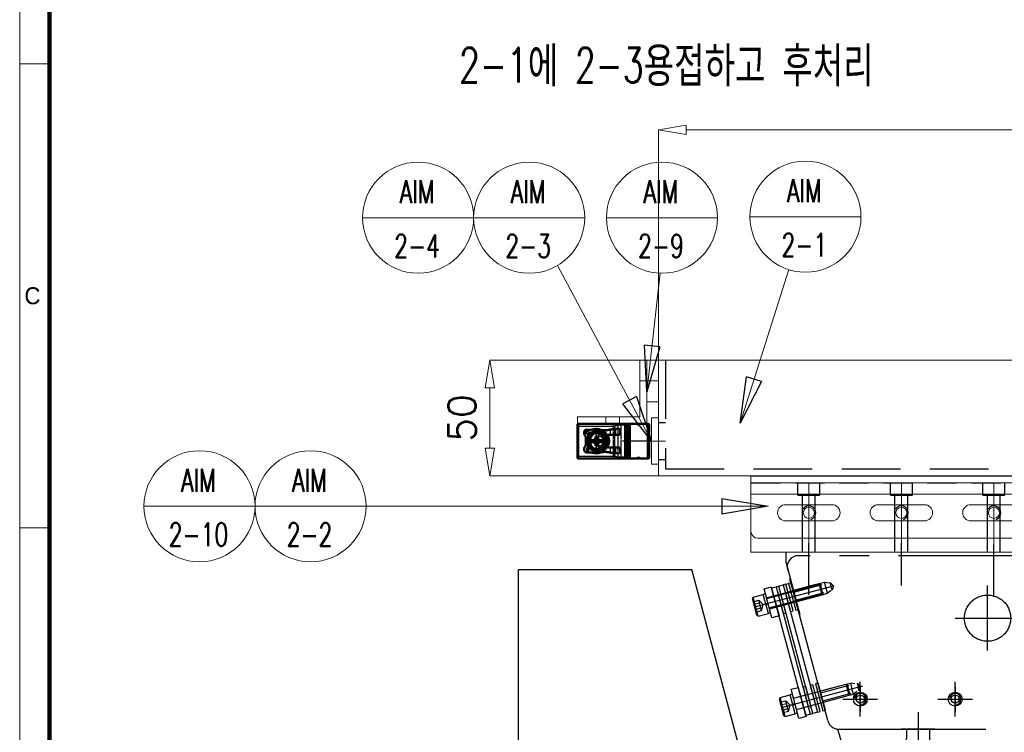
# Model space of a CAD drawing. Header units: millimetres. Extents: x -1665 to -228, y -18120 to -17108.
# Tile 2 of 5: x -1665 to -1239, y -17803 to -17495. Entities that reach past the tile are written whole.
import ezdxf
from ezdxf.enums import TextEntityAlignment as Align

# ---------------------------------------------------------------- set-up
doc = ezdxf.new("R2010")
doc.units = ezdxf.units.MM
doc.header["$LTSCALE"] = 4
for name, pattern in [('CENTER', [50.8, 31.75, -6.35, 6.35, -6.35]), ('CENTER2', [28.575, 19.05, -3.175, 3.175, -3.175]), ('DASHED', [0.2068, 0.1655, -0.0413]), ('HIDDEN', [9.525, 6.35, -3.175]), ('HIDDEN2', [4.7625, 3.175, -1.5875]), ('PHANTOM2', [31.75, 15.875, -3.175, 3.175, -3.175, 3.175, -3.175])]:
    doc.linetypes.add(name, pattern=pattern)
doc.layers.get('0').update_dxf_attribs({"lineweight": 15})
for name, color, linetype in [('0_숨은선', 2, 'HIDDEN'), ('210', 7, 'Continuous'), ('250', 7, 'Continuous'), ('3', 3, 'Continuous'), ('BOM', 6, 'Continuous'), ('CL', 1, 'CENTER'), ('CO SPRING', 7, 'Continuous'), ('COVER', 7, 'Continuous'), ('DRIVE BLOCK', 7, 'Continuous'), ('SEAM', 7, 'Continuous'), ('SPRING CLAMP', 7, 'Continuous'), ('TOP PLATE', 7, 'Continuous'), ('TOP SPRING', 7, 'Continuous')]:
    doc.layers.add(name, color=color, linetype=linetype)
for name, color, linetype, lineweight in [('1', 1, 'CENTER', 15), ('2d ConnectionPoints', 7, 'Continuous', 50), ('AM_0', 7, 'Continuous', 50), ('AM_4', 3, 'Continuous', 25), ('AM_7', 7, 'CENTER', 25), ('AM_9', 6, 'DASHED', 25)]:
    doc.layers.add(name, color=color, linetype=linetype, lineweight=lineweight)
doc.styles.add('AUTO', font='romans.shx', dxfattribs={"bigfont": 'whgtxt.shx'})
doc.styles.add('GHS', font='romans__.ttf', dxfattribs={"bigfont": 'ghs'})
doc.styles.add('ROMANS', font='Gulim.ttf', dxfattribs={"height": 2})
doc.dimstyles.new('사본(2) 사본X12 org', dxfattribs={"dimscale": 12, "dimtxt": 1, "dimasz": 1, "dimexe": 0, "dimexo": 0, "dimgap": 0.5, "dimtad": 1, "dimdec": 3, "dimzin": 9, "dimdsep": 46, "dimtxsty": 'AUTO', "dimblk": 'CLOSEDBLANK', "dimcen": 0, "dimclrd": 5, "dimclre": 5, "dimclrt": 7, "dimadec": 0, "dimazin": 2, "dimtfac": 1, "dimtdec": 3, "dimtmove": 0, "dimatfit": 3, "dimldrblk": 'CLOSEDBLANK', "dimfxl": 0, "dimtolj": 1, "dimtzin": 1, "dimlwd": 13, "dimlwe": 13, "dimarcsym": 0})
doc.dimstyles.new('사본X20 org', dxfattribs={"dimscale": 20, "dimtxt": 1, "dimasz": 1, "dimexe": 0, "dimexo": 0, "dimgap": 0.5, "dimtad": 1, "dimdec": 3, "dimzin": 9, "dimdsep": 46, "dimtxsty": 'AUTO', "dimblk": 'CLOSEDBLANK', "dimcen": 0, "dimclrd": 5, "dimclre": 5, "dimclrt": 7, "dimadec": 0, "dimazin": 2, "dimtfac": 1, "dimtdec": 3, "dimtmove": 0, "dimatfit": 3, "dimldrblk": 'CLOSEDBLANK', "dimfxl": 0, "dimtolj": 1, "dimtzin": 1, "dimlwd": 13, "dimlwe": 13, "dimarcsym": 0})

# ---------------------------------------------------------------- blocks, each defined once
blk = doc.blocks.new('_ClosedBlank')
at = {"color": 0, "linetype": 'ByBlock', "lineweight": -2}
for p, q in [((-1, 0.167), (0, 0)), ((-1, 0.167), (-1, -0.167)), ((0, 0), (-1, -0.167))]:
    blk.add_line(p, q, dxfattribs=at)
blk = doc.blocks.new('*D574')
at = {"color": 5, "lineweight": 13}
for p, q in [((-1388.68, -17641.76), (-1388.68, -17542.21)), ((-1376.68, -17542.21), (-1060.68, -17542.21)), ((-1048.68, -17680.91), (-1048.68, -17542.21))]:
    blk.add_line(p, q, dxfattribs=at)
at = {"layer": 'Defpoints', "color": 0}
for p in [(-1048.68, -17542.21), (-1388.68, -17641.76), (-1048.68, -17680.91)]:
    blk.add_point(p, dxfattribs=at)
at = {"color": 5, "linetype": 'ByBlock', "lineweight": 13, "xscale": 12, "yscale": 12, "zscale": 12, "rotation": 180}
blk.add_blockref('_ClosedBlank', (-1388.68, -17542.21), dxfattribs=at)
at = {"color": 5, "linetype": 'ByBlock', "lineweight": 13, "xscale": 12, "yscale": 12, "zscale": 12}
blk.add_blockref('_ClosedBlank', (-1048.68, -17542.21), dxfattribs=at)
at = {"color": 7, "insert": (-1218.68, -17530.21), "char_height": 12, "attachment_point": 5, "style": 'AUTO'}
blk.add_mtext('\\A1;340', dxfattribs=at)
blk = doc.blocks.new('*D579')
at = {"color": 5, "lineweight": 13}
for p, q in [((-1388.68, -17641.76), (-1461.58, -17641.76)), ((-1461.58, -17679.76), (-1461.58, -17653.76)), ((-1388.68, -17691.76), (-1461.58, -17691.76))]:
    blk.add_line(p, q, dxfattribs=at)
at = {"layer": 'Defpoints', "color": 0}
for p in [(-1461.58, -17641.76), (-1388.68, -17641.76), (-1388.68, -17691.76)]:
    blk.add_point(p, dxfattribs=at)
at = {"color": 5, "linetype": 'ByBlock', "lineweight": 13, "xscale": 12, "yscale": 12, "zscale": 12}
for p, rotation in [((-1461.58, -17641.76), 90), ((-1461.58, -17691.76), 270)]:
    blk.add_blockref('_ClosedBlank', p, dxfattribs=dict(at, rotation=rotation))
at = {"color": 7, "insert": (-1473.58, -17666.76), "char_height": 12, "attachment_point": 5, "rotation": 90, "style": 'AUTO'}
blk.add_mtext('\\A1;50', dxfattribs=at)
blk = doc.blocks.new('A$Cd099c7d8')
for p, q in [((255.5, 122.53), (115.5, 122.53)), ((116.68, 12), (116, 11.32)), ((124, 11.32), (116, 11.32)), ((123.32, 12), (116.68, 12)), ((124, 11.32), (123.32, 12)), ((216, 11.32), (216.68, 12)), ((216, 11.32), (224, 11.32)), ((216.68, 12), (223.32, 12)), ((223.32, 12), (224, 11.32))]:
    blk.add_line(p, q)
at = {"layer": '210', "color": 4, "linetype": 'Continuous'}
for p, q in [((246.95, 110.75), (247.92, 111)), ((249.15, 102.54), (246.95, 110.75)), ((252.26, 112.17), (247.92, 111)), ((250.12, 102.79), (247.92, 111)), ((254.46, 103.96), (252.26, 112.17)), ((254.82, 104.57), (252.88, 111.82)), ((107.23, 102.84), (130.03, 108.95)), ((131.32, 104.12), (130.03, 108.95)), ((130.03, 108.95), (130.52, 108.67)), ((131.61, 104.61), (130.52, 108.67)), ((247.4, 109.06), (224.61, 102.95)), ((248.11, 106.41), (248.96, 107.09)), ((248.22, 106.1), (249.07, 106.78)), ((103.06, 95.25), (101.12, 102.5)), ((101.47, 103.11), (105.82, 104.28)), ((103.67, 94.9), (101.47, 103.11)), ((106.78, 104.53), (105.82, 104.28)), ((108.02, 96.06), (105.82, 104.28)), ((108.98, 96.32), (106.78, 104.53)), ((108.53, 98.01), (131.32, 104.12)), ((131.32, 104.12), (131.61, 104.61)), ((224.61, 102.95), (224.32, 102.46)), ((225.41, 98.4), (224.32, 102.46)), ((225.9, 98.12), (224.61, 102.95)), ((248.7, 104.23), (225.9, 98.12)), ((249.15, 102.54), (250.12, 102.79)), ((254.46, 103.96), (250.12, 102.79)), ((107.95, 100.2), (106.87, 100.36)), ((108.01, 99.88), (106.93, 100.04)), ((225.9, 98.12), (225.41, 98.4)), ((103.67, 94.9), (108.02, 96.06)), ((108.98, 96.32), (108.02, 96.06)), ((263.91, 68.7), (259.56, 67.54)), ((263.91, 68.7), (259.56, 67.54)), ((263.91, 68.7), (259.56, 67.54)), ((266.11, 60.49), (263.91, 68.7)), ((266.46, 61.1), (264.52, 68.35)), ((118.88, 59.38), (141.68, 65.49)), ((142.97, 60.66), (141.68, 65.49)), ((141.68, 65.49), (142.17, 65.2)), ((143.25, 61.15), (142.17, 65.2)), ((259.05, 65.59), (236.25, 59.48)), ((258.6, 67.28), (259.56, 67.54)), ((258.6, 67.28), (259.56, 67.54)), ((258.6, 67.28), (259.56, 67.54)), ((260.8, 59.07), (258.6, 67.28)), ((260.8, 59.07), (258.6, 67.28)), ((260.8, 59.07), (258.6, 67.28)), ((261.76, 59.33), (259.56, 67.54)), ((261.76, 59.33), (259.56, 67.54)), ((261.76, 59.33), (259.56, 67.54)), ((113.12, 59.64), (117.46, 60.81)), ((115.32, 51.43), (113.12, 59.64)), ((118.43, 61.07), (117.46, 60.81)), ((119.66, 52.6), (117.46, 60.81)), ((120.63, 52.86), (118.43, 61.07)), ((120.18, 54.55), (142.97, 60.66)), ((142.97, 60.66), (143.25, 61.15)), ((260.34, 60.76), (237.55, 54.65)), ((259.76, 62.94), (260.61, 63.62)), ((259.76, 62.94), (260.61, 63.62)), ((259.76, 62.94), (260.61, 63.62)), ((259.86, 62.63), (260.72, 63.31)), ((259.86, 62.63), (260.72, 63.31)), ((259.86, 62.63), (260.72, 63.31)), ((266.11, 60.49), (261.76, 59.33)), ((114.7, 51.79), (112.76, 59.03)), ((119.59, 56.73), (118.51, 56.9)), ((119.66, 56.41), (118.58, 56.57)), ((236.25, 59.48), (235.97, 58.99)), ((237.06, 54.93), (235.97, 58.99)), ((237.55, 54.65), (236.25, 59.48)), ((260.8, 59.07), (261.76, 59.33)), ((260.8, 59.07), (261.76, 59.33)), ((260.8, 59.07), (261.76, 59.33)), ((115.32, 51.43), (119.66, 52.6)), ((120.63, 52.86), (119.66, 52.6)), ((237.55, 54.65), (237.06, 54.93))]:
    blk.add_line(p, q, dxfattribs=at)
at = {"layer": '210', "color": 4}
for p, q in [((252.26, 112.17), (252.88, 111.82)), ((101.47, 103.11), (101.12, 102.5)), ((254.46, 103.96), (254.82, 104.57)), ((103.67, 94.9), (103.06, 95.25)), ((263.91, 68.7), (264.52, 68.35)), ((113.12, 59.64), (112.76, 59.03)), ((266.11, 60.49), (266.46, 61.1)), ((115.32, 51.43), (114.7, 51.79))]:
    blk.add_line(p, q, dxfattribs=at)
at = {"layer": '210', "color": 1, "linetype": 'CENTER2'}
for p, q in [((102.09, 98.88), (136.14, 108)), ((253.85, 108.19), (229.7, 101.72))]:
    blk.add_line(p, q, dxfattribs=at)
at = {"layer": '210', "color": 2, "linetype": 'Continuous'}
for p, q in [((107.34, 102.46), (130.52, 108.67)), ((247.51, 108.67), (224.32, 102.46)), ((108.43, 98.4), (131.61, 104.61)), ((248.59, 104.61), (225.41, 98.4)), ((259.15, 65.2), (235.97, 58.99)), ((260.24, 61.15), (237.06, 54.93))]:
    blk.add_line(p, q, dxfattribs=at)
at = {"layer": '210', "color": 4, "linetype": 'HIDDEN'}
for p, q in [((250.83, 109.78), (250.14, 107.2)), ((252.03, 105.32), (250.14, 107.2)), ((253.25, 110.42), (250.83, 109.78)), ((252.03, 105.32), (250.83, 109.78)), ((253.55, 109.31), (251.13, 108.66)), ((254.14, 107.08), (251.73, 106.43)), ((251.56, 105.79), (251.56, 105.79)), ((254.44, 105.96), (252.03, 105.32)), ((101.49, 101.11), (103.9, 101.75)), ((101.79, 99.99), (104.2, 100.64)), ((102.39, 97.76), (104.8, 98.41)), ((105.1, 97.29), (103.9, 101.75)), ((103.9, 101.75), (105.79, 99.87)), ((105.1, 97.29), (105.79, 99.87)), ((105.27, 97.94), (105.27, 97.94)), ((102.68, 96.65), (105.1, 97.29)), ((262.48, 66.31), (261.79, 63.73)), ((264.9, 66.96), (262.48, 66.31)), ((263.68, 61.85), (262.48, 66.31)), ((265.19, 65.84), (262.78, 65.2)), ((263.68, 61.85), (261.79, 63.73)), ((263.2, 62.32), (263.2, 62.32)), ((265.79, 63.61), (263.38, 62.96)), ((266.09, 62.5), (263.68, 61.85)), ((113.14, 57.64), (115.55, 58.29)), ((113.43, 56.52), (115.85, 57.17)), ((116.75, 53.83), (115.55, 58.29)), ((115.55, 58.29), (117.44, 56.4)), ((116.75, 53.83), (117.44, 56.4)), ((114.03, 54.29), (116.45, 54.94)), ((114.33, 53.18), (116.75, 53.83)), ((116.92, 54.47), (116.92, 54.47))]:
    blk.add_line(p, q, dxfattribs=at)
at = {"layer": '250'}
for p, q in [((0, 40), (0, 115)), ((0, 115), (75, 115)), ((95, 40), (75, 115)), ((0, 40), (245, 40)), ((0, 40), (178, 40)), ((140, 40), (0, 40)), ((0, 40), (153, 40)), ((40, 28), (40, 40)), ((115, 40), (90.5, 40)), ((229, 40), (245, 40)), ((245, 40), (229, 40)), ((229, 40), (250, 40)), ((250, 40), (250, 28)), ((250, 28), (40, 28)), ((103, 28), (93, 28)), ((93, 28), (93, 12)), ((103, 12), (103, 28)), ((113, 28), (103, 28)), ((113, 12), (113, 28)), ((247, 28), (227, 28)), ((227, 28), (227, 12)), ((250, 28), (237, 28)), ((237, 28), (237, 12)), ((247, 12), (247, 28)), ((90, 12), (90, 0)), ((90, 12), (103, 12)), ((90, 12), (90, 0)), ((90, 12), (103, 12)), ((93, 12), (113, 12)), ((93, 12), (113, 12)), ((93, 12), (250, 12)), ((237, 12), (247, 12)), ((237, 12), (247, 12)), ((250, 0), (250, 12)), ((250, 0), (250, 12))]:
    blk.add_line(p, q, dxfattribs=at)
at = {"layer": '250', "color": 5}
for p, q in [((93, 12), (93, 28)), ((93, 28), (113, 28)), ((113, 28), (113, 12)), ((170, 28), (160, 28)), ((160, 28), (160, 12)), ((170, 12), (170, 28)), ((180, 28), (170, 28)), ((180, 12), (180, 28)), ((247, 28), (227, 28)), ((227, 28), (227, 12)), ((247, 12), (247, 28)), ((113, 12), (93, 12)), ((93, 12), (113, 12)), ((113, 12), (93, 12)), ((93, 12), (113, 12)), ((160, 12), (180, 12)), ((160, 12), (180, 12)), ((160, 12), (180, 12)), ((160, 12), (180, 12)), ((227, 12), (247, 12)), ((227, 12), (247, 12)), ((227, 12), (247, 12)), ((227, 12), (247, 12))]:
    blk.add_line(p, q, dxfattribs=at)
at = {"layer": '250', "color": 1}
for p, q in [((103, 12), (103, 28)), ((170, 12), (170, 28)), ((237, 12), (237, 28)), ((120, 0), (120, 12)), ((120, 0), (120, 12)), ((220, 0), (220, 12)), ((220, 0), (220, 12))]:
    blk.add_line(p, q, dxfattribs=at)
at = {"layer": '250', "color": 0}
for p, q in [((124, 12), (116, 12)), ((116, 12), (116, 0)), ((124, 12), (116, 12)), ((116, 12), (116, 0)), ((120, 0), (120, 12)), ((120, 0), (120, 12)), ((124, 0), (124, 12)), ((124, 0), (124, 12)), ((216, 0), (216, 12)), ((216, 0), (216, 12)), ((220, 0), (220, 12)), ((220, 12), (224, 12)), ((220, 0), (220, 12)), ((220, 12), (224, 12)), ((224, 12), (224, 0)), ((224, 12), (224, 0)), ((250, 0), (90, 0))]:
    blk.add_line(p, q, dxfattribs=at)
at = {"layer": 'CL'}
for p, q in [((120, 5.64), (120, 0.04)), ((220, 5.64), (220, 0.04))]:
    blk.add_line(p, q, dxfattribs=at)
at = {"layer": 'CO SPRING', "color": 6}
for p, q in [((115.6, 108.71), (116.76, 109.02)), ((237.22, 109.95), (236.07, 109.64)), ((248.87, 66.48), (247.71, 66.17))]:
    blk.add_line(p, q, dxfattribs=at)
at = {"layer": 'COVER', "color": 4, "linetype": 'PHANTOM2'}
for p, q in [((227.72, 121), (121.09, 121)), ((245.42, 69.27), (232.55, 117.29)), ((133.67, 49.71), (116.26, 114.71)), ((245.76, 51), (245.76, 66.68)), ((138.5, 46), (240.76, 46))]:
    blk.add_line(p, q, dxfattribs=at)
at = {"layer": 'COVER', "color": 1, "linetype": 'CENTER'}
for p, q in [((202.76, 80), (202.76, 108.18)), ((188.76, 94), (216.76, 94)), ((147.76, 51.5), (147.76, 66.5)), ((188.76, 51.5), (188.76, 66.5)), ((229.76, 51.5), (229.76, 66.5)), ((140.26, 59), (155.26, 59)), ((181.26, 59), (196.26, 59)), ((222.26, 59), (237.26, 59))]:
    blk.add_line(p, q, dxfattribs=at)
at = {"layer": 'COVER', "color": 4, "linetype": 'PHANTOM2'}
blk.add_circle((202.76, 94), 10, dxfattribs=at)
at = {"layer": 'COVER', "color": 4}
for centre in [(147.76, 59), (188.76, 59), (229.76, 59)]:
    blk.add_circle(centre, 3, dxfattribs=at)
for centre, radius, start, end in [((121.09, 116), 5, 90, 195), ((235.76, 66.68), 10, 0, 15), ((240.76, 51), 5, 270, 0)]:
    blk.add_arc(centre, radius, start, end, dxfattribs=at)
at = {"layer": 'COVER', "color": 4, "linetype": 'PHANTOM2'}
for centre, start, end in [((227.72, 116), 15, 90), ((138.5, 51), 195, 270)]:
    blk.add_arc(centre, 5, start, end, dxfattribs=at)
at = {"layer": 'DRIVE BLOCK', "color": 7}
for p, q in [((245.71, 69), (250, 53)), ((247.71, 53), (250, 53)), ((244.83, 47.12), (238.59, 40.88)), ((245.71, 50.33), (245.71, 49.24)), ((137.97, 46.03), (138.99, 42.22)), ((167.71, 46), (167.71, 42)), ((177.71, 46), (177.71, 42)), ((141.89, 40), (165.71, 40)), ((179.71, 40), (236.47, 40))]:
    blk.add_line(p, q, dxfattribs=at)
at = {"layer": 'DRIVE BLOCK', "color": 1, "linetype": 'CENTER2'}
for p, q in [((113.75, 55.34), (148.86, 64.75)), ((147.76, 64.35), (147.76, 53.65)), ((188.76, 64.35), (188.76, 53.65)), ((229.76, 64.35), (229.76, 53.65)), ((265.49, 64.73), (229.99, 55.22)), ((142.41, 59), (153.12, 59)), ((183.41, 59), (194.11, 59)), ((224.4, 59), (235.11, 59)), ((172.71, 53.3), (172.71, 38.7)), ((180.02, 46), (165.41, 46))]:
    blk.add_line(p, q, dxfattribs=at)
at = {"layer": 'DRIVE BLOCK', "color": 2, "linetype": 'HIDDEN2'}
for p, q in [((139.41, 64.81), (130.48, 62.41)), ((130.67, 61.69), (146.37, 65.9)), ((141.68, 65.49), (143.52, 65.91)), ((142.26, 64.8), (142.72, 63.11)), ((145.4, 65.64), (143.52, 65.91)), ((143.52, 65.91), (144.16, 63.49)), ((146.37, 65.9), (147.55, 64.4)), ((146.37, 65.9), (146.82, 64.21)), ((147.27, 62.52), (146.82, 64.21)), ((147.27, 62.52), (147.55, 64.4)), ((131.58, 58.31), (147.27, 62.52)), ((140.71, 59.98), (131.77, 57.59)), ((143.17, 61.42), (142.72, 63.11)), ((142.97, 60.66), (144.81, 61.08)), ((144.81, 61.08), (144.16, 63.49)), ((146.31, 62.26), (144.81, 61.08)), ((247.65, 61.76), (232.92, 57.81)), ((237.56, 59.83), (247.46, 62.48)), ((232.92, 57.81), (232.65, 55.93)), ((233.83, 54.43), (232.65, 55.93)), ((232.92, 57.81), (233.38, 56.12)), ((233.83, 54.43), (233.38, 56.12)), ((248.56, 58.38), (233.83, 54.43)), ((233.89, 58.07), (235.38, 59.25)), ((235.38, 59.25), (236.25, 59.48)), ((235.38, 59.25), (236.03, 56.83)), ((236.68, 54.42), (236.03, 56.83)), ((238.85, 55), (248.75, 57.65)), ((234.79, 54.69), (236.68, 54.42)), ((236.68, 54.42), (237.55, 54.65))]:
    blk.add_line(p, q, dxfattribs=at)
at = {"layer": 'DRIVE BLOCK', "color": 7}
for centre in [(147.76, 59), (188.76, 59), (229.76, 59)]:
    blk.add_circle(centre, 1.75, dxfattribs=at)
at = {"layer": 'DRIVE BLOCK', "color": 2}
for centre, start, end in [((147.76, 59), 268.2899, 174.5171), ((188.76, 59), 272.8351, 174.5107), ((229.76, 59), 268.122, 167.9804)]:
    blk.add_arc(centre, 2.5, start, end, dxfattribs=at)
at = {"layer": 'DRIVE BLOCK', "color": 7}
for centre, radius, start, end in [((247.71, 51), 2, 90, 180), ((242.71, 49.24), 3, 315, 0), ((141.89, 43), 3, 195, 270), ((165.71, 42), 2, 270, 0), ((179.71, 42), 2, 180, 270), ((236.47, 43), 3, 270, 315)]:
    blk.add_arc(centre, radius, start, end, dxfattribs=at)
at = {"layer": 'SEAM', "color": 4}
for p, q in [((240.32, 110.78), (241.47, 111.09)), ((112.51, 107.88), (111.35, 107.57)), ((115.6, 108.71), (114.44, 108.4)), ((117.92, 109.33), (116.76, 109.02)), ((234.91, 109.33), (236.07, 109.64)), ((237.22, 109.95), (238.38, 110.26)), ((239.17, 98.05), (238.01, 97.74)), ((241.49, 98.67), (240.33, 98.36)), ((244.58, 99.5), (243.42, 99.19)), ((114.46, 95.98), (115.62, 96.29)), ((117.55, 96.81), (118.71, 97.12)), ((119.87, 97.43), (121.03, 97.74)), ((124.16, 64.41), (123, 64.1)), ((127.25, 65.24), (126.09, 64.93)), ((129.57, 65.86), (128.41, 65.55)), ((246.55, 65.86), (247.71, 66.17)), ((246.55, 65.86), (247.71, 66.17)), ((248.87, 66.48), (250.03, 66.8)), ((248.87, 66.48), (250.03, 66.8)), ((248.87, 66.48), (250.03, 66.8)), ((251.96, 67.31), (253.12, 67.62)), ((251.96, 67.31), (253.12, 67.62)), ((251.96, 67.31), (253.12, 67.62)), ((256.23, 56.03), (255.07, 55.72)), ((256.23, 56.03), (255.07, 55.72)), ((256.23, 56.03), (255.07, 55.72)), ((126.1, 52.51), (127.26, 52.82)), ((129.2, 53.34), (130.35, 53.65)), ((131.51, 53.96), (132.67, 54.27)), ((250.82, 54.58), (249.66, 54.27)), ((250.82, 54.58), (249.66, 54.27)), ((250.82, 54.58), (249.66, 54.27)), ((253.14, 55.2), (251.98, 54.89)), ((253.14, 55.2), (251.98, 54.89)), ((253.14, 55.2), (251.98, 54.89))]:
    blk.add_line(p, q, dxfattribs=at)
at = {"layer": 'SEAM', "color": 6}
for p, q in [((243.42, 99.19), (240.32, 110.78)), ((241.47, 111.09), (244.58, 99.5)), ((111.35, 107.57), (114.46, 95.98)), ((115.62, 96.29), (112.51, 107.88)), ((114.44, 108.4), (117.55, 96.81)), ((118.71, 97.12), (115.6, 108.71)), ((116.76, 109.02), (119.87, 97.43)), ((121.03, 97.74), (117.92, 109.33)), ((238.01, 97.74), (234.91, 109.33)), ((236.07, 109.64), (239.17, 98.05)), ((240.33, 98.36), (237.22, 109.95)), ((238.38, 110.26), (241.49, 98.67)), ((123, 64.1), (126.1, 52.51)), ((127.26, 52.82), (124.16, 64.41)), ((126.09, 64.93), (129.2, 53.34)), ((130.35, 53.65), (127.25, 65.24)), ((128.41, 65.55), (131.51, 53.96)), ((132.67, 54.27), (129.57, 65.86)), ((249.66, 54.27), (246.55, 65.86)), ((249.66, 54.27), (246.55, 65.86)), ((247.71, 66.17), (250.82, 54.58)), ((247.71, 66.17), (250.82, 54.58)), ((251.98, 54.89), (248.87, 66.48)), ((251.98, 54.89), (248.87, 66.48)), ((251.98, 54.89), (248.87, 66.48)), ((250.03, 66.8), (253.14, 55.2)), ((250.03, 66.8), (253.14, 55.2)), ((250.03, 66.8), (253.14, 55.2)), ((255.07, 55.72), (251.96, 67.31)), ((255.07, 55.72), (251.96, 67.31)), ((255.07, 55.72), (251.96, 67.31)), ((253.12, 67.62), (256.23, 56.03)), ((253.12, 67.62), (256.23, 56.03)), ((253.12, 67.62), (256.23, 56.03))]:
    blk.add_line(p, q, dxfattribs=at)
at = {"layer": 'SPRING CLAMP', "color": 4}
for p, q in [((246.37, 112.92), (243.28, 112.09)), ((243.28, 112.09), (246.64, 99.53)), ((249.73, 100.36), (246.37, 112.92)), ((106.2, 106.71), (109.29, 107.54)), ((109.56, 94.15), (106.2, 106.71)), ((109.29, 107.54), (112.66, 94.98)), ((246.64, 99.53), (249.73, 100.36)), ((112.66, 94.98), (109.56, 94.15)), ((258.01, 69.45), (254.92, 68.62)), ((258.01, 69.45), (254.92, 68.62)), ((258.01, 69.45), (254.92, 68.62)), ((254.92, 68.62), (258.29, 56.07)), ((254.92, 68.62), (258.29, 56.07)), ((254.92, 68.62), (258.29, 56.07)), ((261.38, 56.9), (258.01, 69.45)), ((261.38, 56.9), (258.01, 69.45)), ((261.38, 56.9), (258.01, 69.45)), ((117.85, 63.24), (120.94, 64.07)), ((120.94, 64.07), (124.3, 51.51)), ((121.21, 50.68), (117.85, 63.24)), ((258.29, 56.07), (261.38, 56.9)), ((258.29, 56.07), (261.38, 56.9)), ((258.29, 56.07), (261.38, 56.9)), ((124.3, 51.51), (121.21, 50.68))]:
    blk.add_line(p, q, dxfattribs=at)
at = {"layer": 'TOP PLATE', "color": 1, "linetype": 'CENTER2'}
for p, q in [((125.5, 104.03), (125.5, 126.45)), ((165.5, 108.08), (165.5, 126.38)), ((205.5, 103.28), (205.5, 125.97)), ((245.5, 110.91), (245.5, 124.07)), ((217.5, 98.46), (248.05, 106.64))]:
    blk.add_line(p, q, dxfattribs=at)
at = {"layer": 'TOP PLATE'}
for p, q in [((115.5, 122.53), (115.5, 118.35)), ((255.5, 122.53), (255.5, 115.53)), ((115.5, 118.35), (121.62, 95.53)), ((255.5, 115.53), (234.73, 109.97)), ((234.73, 109.97), (238.6, 95.53)), ((246.38, 66.5), (250.25, 52.07))]:
    blk.add_line(p, q, dxfattribs=at)
at = {"layer": 'TOP PLATE', "color": 2, "linetype": 'HIDDEN2'}
for p, q in [((243, 112.19), (243, 122.53)), ((243.75, 122.53), (243.75, 112.39)), ((247.25, 122.53), (247.25, 113.32)), ((248, 113.53), (248, 122.53)), ((128.49, 108.54), (118.83, 105.95)), ((119.02, 105.23), (134.72, 109.43)), ((130.03, 108.95), (132.35, 109.57)), ((133.64, 104.74), (132.35, 109.57)), ((132.35, 109.57), (134.23, 109.3)), ((135.62, 106.05), (134.72, 109.43)), ((134.72, 109.43), (136.14, 108)), ((136.14, 108), (135.62, 106.05)), ((119.93, 101.84), (135.62, 106.05)), ((129.78, 103.71), (120.12, 101.12)), ((131.32, 104.12), (133.64, 104.74)), ((135.14, 105.92), (133.64, 104.74)), ((236.01, 105.23), (220.31, 101.02)), ((222.29, 102.33), (220.79, 101.15)), ((222.29, 102.33), (224.61, 102.95)), ((223.58, 97.5), (222.29, 102.33)), ((226.15, 103.36), (235.81, 105.95)), ((220.31, 101.02), (219.8, 99.07)), ((219.8, 99.07), (221.22, 97.64)), ((221.22, 97.64), (220.31, 101.02)), ((236.91, 101.84), (221.22, 97.64)), ((223.58, 97.5), (225.9, 98.12)), ((227.45, 98.53), (237.11, 101.12)), ((221.7, 97.77), (223.58, 97.5))]:
    blk.add_line(p, q, dxfattribs=at)
at = {"layer": 'TOP SPRING', "color": 6}
for p, q in [((240.32, 110.78), (238.38, 110.26)), ((255.07, 55.72), (240.32, 110.78)), ((243.41, 111.61), (241.47, 111.09)), ((241.47, 111.09), (256.23, 56.03)), ((258.16, 56.55), (243.41, 111.61)), ((109.42, 107.05), (111.35, 107.57)), ((124.17, 51.99), (109.42, 107.05)), ((111.35, 107.57), (126.1, 52.51)), ((112.51, 107.88), (114.44, 108.4)), ((127.26, 52.82), (112.51, 107.88)), ((114.44, 108.4), (129.2, 53.34)), ((238.38, 110.26), (253.14, 55.2)), ((255.05, 68.14), (253.12, 67.62)), ((255.05, 68.14), (253.12, 67.62)), ((251.96, 67.31), (250.03, 66.8)), ((251.96, 67.31), (250.03, 66.8)), ((253.14, 55.2), (255.07, 55.72)), ((256.23, 56.03), (258.16, 56.55)), ((126.1, 52.51), (124.17, 51.99)), ((129.2, 53.34), (127.26, 52.82))]:
    blk.add_line(p, q, dxfattribs=at)
blk = doc.blocks.new('A$Cd7233bbd')
at = {"elevation": 0}
blk.add_lwpolyline([(90, 4), (250, 4), (250, -4), (90, -4)], close=True, dxfattribs=at)
blk.add_blockref('A$Cd099c7d8', (0, 4, 0))
blk = doc.blocks.new('A$C585cb926')
blk.add_line((0, 25, 0), (170, 25, 0))
at = {"elevation": 0}
blk.add_lwpolyline([(0, 30), (170, 30), (170, 0), (0, 0)], close=True, dxfattribs=at)
for centre in [(25, 17, 0), (65, 17, 0), (105, 17, 0)]:
    blk.add_circle(centre, 2.4)
at = {"layer": '0_숨은선'}
for p, q in [((20.25, 24.6, 0), (20.25, 30, 0)), ((29.75, 24.6, 0), (29.75, 30, 0)), ((60.25, 24.6, 0), (60.25, 30, 0)), ((69.75, 24.6, 0), (69.75, 30, 0)), ((100.25, 24.6, 0), (100.25, 30, 0)), ((109.75, 24.6, 0), (109.75, 30, 0)), ((140.25, 24.6, 0), (140.25, 30, 0)), ((149.75, 24.6, 0), (149.75, 30, 0)), ((20.25, 24.6, 0), (29.75, 24.6, 0)), ((22.25, 0, 0), (22.25, 24.6, 0)), ((27.75, 0, 0), (27.75, 24.6, 0)), ((60.25, 24.6, 0), (69.75, 24.6, 0)), ((62.25, 0, 0), (62.25, 24.6, 0)), ((67.75, 0, 0), (67.75, 24.6, 0)), ((100.25, 24.6, 0), (109.75, 24.6, 0)), ((102.25, 0, 0), (102.25, 24.6, 0)), ((107.75, 0, 0), (107.75, 24.6, 0)), ((140.25, 24.6, 0), (149.75, 24.6, 0)), ((142.25, 0, 0), (142.25, 24.6, 0)), ((147.75, 0, 0), (147.75, 24.6, 0))]:
    blk.add_line(p, q, dxfattribs=at)
at = {"layer": '1'}
for p, q in [((25, 0, 0), (25, 30, 0)), ((65, 0, 0), (65, 30, 0)), ((105, 0, 0), (105, 30, 0)), ((145, 0, 0), (145, 30, 0))]:
    blk.add_line(p, q, dxfattribs=at)
at = {"layer": '3'}
for centre in [(25, 17, 0), (65, 17, 0), (105, 17, 0)]:
    blk.add_arc(centre, 3, 288.0412, 145.2908, dxfattribs=at)
blk = doc.blocks.new('A$Cbbaa08b9')
for p, q in [((0, 3.16, 0), (0, 27.16, 0)), ((0, 27.16, 0), (190, 27.16, 0)), ((190, 15.23, 0), (190, 27.16, 0)), ((15, 14.66), (35, 14.66, 0)), ((55, 14.66), (75, 14.66, 0)), ((95, 14.66), (115, 14.66, 0)), ((188.61, 12.69, 0), (169.54, 0.62, 0)), ((15, 7.66), (35, 7.66, 0)), ((55, 7.66), (75, 7.66, 0)), ((95, 7.66), (115, 7.66, 0)), ((3, 0.16), (167.94, 0.16))]:
    blk.add_line(p, q)
for centre, radius, start, end in [((15, 11.16), 3.5, 90, 270), ((35, 11.16, 0), 3.5, 270, 90), ((55, 11.16), 3.5, 90, 270), ((75, 11.16, 0), 3.5, 270, 90), ((95, 11.16), 3.5, 90, 270), ((115, 11.16, 0), 3.5, 270, 90), ((187, 15.23, 0), 3, 302.3491, 0), ((3, 3.16, 0), 3, 180, 270), ((167.94, 3.16, 0), 3, 270, 302.3491)]:
    blk.add_arc(centre, radius, start, end)
at = {"layer": '0_숨은선', "linetype": 'HIDDEN2'}
blk.add_line((0, 24.16), (190, 24.16), dxfattribs=at)
blk = doc.blocks.new('A$C39f97c32')
blk.add_lwpolyline([(27, 3), (0, 3), (0, 0), (30, 0), (30, 27.5), (27, 27.5)], close=True)
at = {"layer": '1'}
for p, q in [((30, 18.5, 0), (27, 18.5)), ((12.2, 0), (12.2, 3)), ((18.2, 0), (18.2, 3))]:
    blk.add_line(p, q, dxfattribs=at)
blk = doc.blocks.new('A$C1d7bf06a')
at = {"elevation": 0}
blk.add_lwpolyline([(5, 18), (0, 18), (0, 0), (5, 0)], close=True, dxfattribs=at)
at = {"layer": '1'}
blk.add_line((0, 9, 0), (5, 9, 0), dxfattribs=at)
blk = doc.blocks.new('A$Cbd8cff53')
blk.add_lwpolyline([(0, 20), (3, 20), (3, 0), (0, 0)], close=True)
at = {"layer": '1'}
blk.add_line((0, 10), (3, 10), dxfattribs=at)
blk = doc.blocks.new('A$C31ae358f')
for p, q in [((281.03, 50, 0), (0, 50, 0)), ((0, 50, 0), (0, 0, 0)), ((336.98, 26.3, 0), (283.01, 49.59, 0)), ((340, 0, 0), (340, 21.71, 0)), ((0, 0, 0), (340, 0, 0))]:
    blk.add_line(p, q)
blk.add_circle((282.06, 43, 0), 3.5)
for centre, start, end in [((281.03, 45, 0), 66.6595, 90), ((335, 21.71, 0), 0, 66.6595)]:
    blk.add_arc(centre, 5, start, end)
at = {"layer": '0_숨은선'}
for p, q in [((3, 50, 0), (3, 3, 0)), ((0, 23), (3, 23)), ((0, 7), (3, 7)), ((3, 3, 0), (340, 3, 0))]:
    blk.add_line(p, q, dxfattribs=at)
at = {"layer": '1'}
blk.add_line((0, 15), (3, 15), dxfattribs=at)
at = {"layer": 'BOM'}
blk.add_line((40, 0, 0), (230, 0, 0), dxfattribs=at)
blk = doc.blocks.new('A$Cdf46a8a8')
at = {"layer": '2d ConnectionPoints'}
blk.add_point((22.35, 7.5), dxfattribs=at)
at = {"layer": 'AM_0'}
for p, q in [((0.55, 14.7), (0.85, 15)), ((0.55, 14.7), (0.55, 0.3)), ((0.85, 15), (31.25, 15)), ((1.16, 15), (1.16, 0)), ((8.9, 15), (8.9, 0)), ((9.55, 15), (9.55, 0)), ((10.55, 15), (10.55, 0)), ((31.36, 14.98), (29.25, 14.98)), ((31.55, 14.7), (31.55, 0.3)), ((13.1, 10.75), (13.1, 12.25)), ((13.6, 12.75), (15.71, 12.75)), ((18.01, 10.25), (13.6, 10.25)), ((17.48, 12.45), (17.2, 12.51)), ((22.17, 12.63), (21.82, 12.54)), ((22.85, 9.5), (22.85, 7.95)), ((23.75, 9.5), (22.85, 9.5)), ((23.75, 7.95), (23.75, 9.5)), ((26.25, 9.38), (26.78, 10.02)), ((27.07, 11.48), (26.55, 11.48)), ((26.55, 11.48), (26.55, 11.03)), ((26.55, 11.03), (27.07, 11.03)), ((27.07, 12), (27.07, 11.48)), ((27.52, 12), (27.07, 12)), ((27.07, 11.03), (27.07, 10.5)), ((27.07, 10.5), (27.52, 10.5)), ((27.52, 11.48), (27.52, 12)), ((28.05, 11.48), (27.52, 11.48)), ((27.52, 10.5), (27.52, 11.03)), ((27.52, 11.03), (28.05, 11.03)), ((28.05, 11.03), (28.05, 11.48)), ((28.21, 9.78), (28.37, 9.97)), ((28.6, 10.61), (28.6, 11.44)), ((13.6, 4.75), (18.01, 4.75)), ((22.85, 7.95), (20.03, 7.95)), ((20.03, 7.05), (22.85, 7.05)), ((22.85, 7.05), (22.85, 5.5)), ((22.85, 5.5), (23.75, 5.5)), ((26.57, 7.95), (23.75, 7.95)), ((23.75, 5.5), (23.75, 7.05)), ((23.75, 7.05), (26.57, 7.05)), ((26.78, 4.98), (26.25, 5.62)), ((27.3, 4.7), (26.85, 4.7)), ((26.85, 4.7), (26.85, 3.2)), ((27.3, 3.2), (27.3, 4.7)), ((28.37, 5.03), (28.21, 5.22)), ((28.6, 3.56), (28.6, 4.39)), ((0.85, 0), (0.55, 0.3)), ((0.85, 0), (31.25, 0)), ((13.1, 2.75), (13.1, 4.25)), ((15.71, 2.25), (13.6, 2.25)), ((17.2, 2.49), (17.48, 2.55)), ((21.82, 2.46), (22.17, 2.37)), ((26.85, 3.2), (27.3, 3.2)), ((31.36, 0.02), (29.25, 0.02))]:
    blk.add_line(p, q, dxfattribs=at)
for points in [[(29.05, 15), (29.14, 15), (29.22, 14.98), (29.25, 14.98)], [(31.25, 15), (31.28, 15), (31.3, 15), (31.33, 14.99), (31.35, 14.98), (31.36, 14.98)], [(13.1, 12.25), (13.1, 12.25), (13.12, 12.37), (13.16, 12.49), (13.25, 12.6), (13.31, 12.65), (13.38, 12.7), (13.48, 12.73), (13.6, 12.75)], [(13.6, 10.25), (13.48, 10.26), (13.38, 10.3), (13.31, 10.34), (13.25, 10.39), (13.2, 10.45), (13.16, 10.51), (13.12, 10.63), (13.1, 10.75), (13.1, 10.75)], [(15.71, 12.75), (15.96, 12.72), (16.2, 12.69), (16.45, 12.65), (16.69, 12.61), (16.95, 12.56), (17.2, 12.51)], [(17.48, 12.45), (17.71, 12.39), (17.96, 12.34), (18.22, 12.3), (18.49, 12.26), (18.75, 12.23), (19.02, 12.21), (19.3, 12.2), (19.57, 12.2), (19.85, 12.21)], [(18.47, 9.55), (18.49, 9.63), (18.51, 9.72), (18.51, 9.8), (18.49, 9.88), (18.46, 9.96), (18.42, 10.03), (18.37, 10.1), (18.31, 10.15), (18.24, 10.19), (18.16, 10.23), (18.09, 10.24), (18.01, 10.25)], [(18.47, 9.55), (18.32, 9.16), (18.2, 8.76), (18.12, 8.34), (18.07, 7.91), (18.05, 7.48), (18.07, 7.05), (18.13, 6.61), (18.22, 6.17), (18.33, 5.8), (18.47, 5.45)], [(19.85, 10.06), (19.65, 9.78), (19.49, 9.48), (19.34, 9.17), (19.22, 8.85), (19.12, 8.53), (19.06, 8.19), (19.01, 7.86), (19, 7.52), (19.01, 7.15), (19.06, 6.79), (19.13, 6.44), (19.24, 6.09), (19.36, 5.79), (19.5, 5.49), (19.66, 5.21), (19.85, 4.94)], [(19.85, 12.21), (20.57, 12.27), (21.29, 12.4), (21.82, 12.54)], [(22.17, 11.65), (21.81, 11.53), (21.46, 11.39), (21.13, 11.21), (20.82, 11.01), (20.52, 10.78), (20.24, 10.53), (19.99, 10.25), (19.85, 10.06)], [(22.17, 12.63), (22.43, 12.68), (22.69, 12.71), (22.97, 12.74), (23.25, 12.75), (23.44, 12.75), (23.64, 12.74), (23.84, 12.72), (24.03, 12.7)], [(22.17, 11.65), (22.4, 11.71), (22.65, 11.75), (22.9, 11.78), (23.16, 11.8), (23.38, 11.8), (23.6, 11.79), (23.82, 11.77), (24.03, 11.74)], [(24.57, 12.59), (24.3, 12.65), (24.03, 12.7)], [(26.78, 10.02), (26.57, 10.29), (26.33, 10.55), (26.06, 10.79), (25.78, 11.01), (25.49, 11.2), (25.18, 11.37), (24.85, 11.51), (24.51, 11.62), (24.28, 11.69), (24.03, 11.74)], [(24.57, 12.59), (25.18, 12.49), (25.8, 12.42), (26.22, 12.4), (26.65, 12.39), (27.07, 12.4)], [(26.25, 5.62), (26.44, 5.96), (26.6, 6.32), (26.71, 6.7), (26.77, 7.08), (26.8, 7.48), (26.78, 7.87), (26.72, 8.26), (26.61, 8.64), (26.46, 9), (26.36, 9.19), (26.25, 9.38)], [(28.4, 12.04), (28.45, 11.96), (28.5, 11.88), (28.55, 11.74), (28.59, 11.6), (28.6, 11.44), (28.6, 11.44)], [(28.6, 10.61), (28.6, 10.61), (28.59, 10.45), (28.55, 10.31), (28.5, 10.17), (28.45, 10.09), (28.4, 10.01)], [(13.1, 4.25), (13.1, 4.25), (13.12, 4.37), (13.16, 4.49), (13.25, 4.6), (13.31, 4.65), (13.38, 4.7), (13.48, 4.73), (13.6, 4.75)], [(18.01, 4.75), (18.09, 4.76), (18.18, 4.78), (18.25, 4.81), (18.33, 4.86), (18.39, 4.92), (18.44, 4.99), (18.47, 5.07), (18.5, 5.15), (18.51, 5.23), (18.5, 5.31), (18.47, 5.45)], [(19.85, 4.94), (20.08, 4.65), (20.34, 4.38), (20.63, 4.13), (20.93, 3.91), (21.25, 3.72), (21.59, 3.56), (21.94, 3.42), (22.17, 3.35)], [(24.03, 3.26), (24.37, 3.33), (24.7, 3.43), (25.03, 3.56), (25.35, 3.72), (25.64, 3.89), (25.93, 4.1), (26.2, 4.33), (26.45, 4.58), (26.63, 4.77), (26.78, 4.98)], [(28.4, 4.99), (28.45, 4.91), (28.5, 4.83), (28.55, 4.69), (28.59, 4.55), (28.6, 4.39), (28.6, 4.39)], [(13.6, 2.25), (13.48, 2.26), (13.38, 2.3), (13.31, 2.34), (13.25, 2.39), (13.2, 2.45), (13.16, 2.51), (13.12, 2.63), (13.1, 2.75), (13.1, 2.75)], [(17.2, 2.49), (16.99, 2.44), (16.77, 2.4), (16.53, 2.36), (16.28, 2.32), (16, 2.28), (15.71, 2.25)], [(19.85, 2.79), (19.59, 2.8), (19.33, 2.8), (19.06, 2.79), (18.8, 2.77), (18.54, 2.74), (18.28, 2.71), (18.03, 2.67), (17.78, 2.62), (17.48, 2.55)], [(21.82, 2.46), (21.12, 2.64), (20.4, 2.75), (19.85, 2.79)], [(24.03, 3.26), (23.79, 3.23), (23.54, 3.21), (23.28, 3.2), (23.03, 3.21), (22.81, 3.23), (22.59, 3.26), (22.38, 3.3), (22.17, 3.35)], [(24.03, 2.3), (23.77, 2.27), (23.5, 2.25), (23.22, 2.25), (22.94, 2.26), (22.75, 2.28), (22.55, 2.3), (22.36, 2.34), (22.17, 2.37)], [(24.03, 2.3), (24.3, 2.35), (24.57, 2.41)], [(27.07, 2.6), (26.66, 2.61), (26.24, 2.6), (25.83, 2.58), (25.4, 2.54), (24.98, 2.48), (24.57, 2.41)], [(28.6, 3.56), (28.6, 3.56), (28.59, 3.4), (28.55, 3.26), (28.5, 3.12), (28.45, 3.04), (28.4, 2.96)], [(29.05, 0), (29.14, 0), (29.22, 0.02), (29.25, 0.02)], [(31.25, 0), (31.28, 0), (31.3, 0), (31.33, 0.01), (31.35, 0.02), (31.36, 0.02)]]:
    blk.add_lwpolyline(points, dxfattribs=at)
blk.add_circle((23.3, 7.5), 3.4, dxfattribs=at)
for centre, radius, start, end in [((11.05, 14.5), 0.5, 90, 180), ((31.25, 14.7), 0.3, 0, 68.9605), ((26.58, 22.39), 10, 272.8264, 275.3205), ((27.6, 11.44), 1, 36.8699, 95.3205), ((29.36, 8.82), 1.5, 140, 192.2895), ((27.6, 10.61), 1, 320, 323.1301), ((23.3, 7.5), 3.3, 172.162, 187.838), ((23.3, 7.5), 3.3, 352.162, 7.838), ((29.36, 6.18), 1.5, 167.7105, 220), ((23.3, 7.5), 4.7, 347.7105, 12.2895), ((27.6, 4.39), 1, 36.8699, 40), ((11.05, 0.5), 0.5, 180, 270), ((26.58, -7.39), 10, 84.6795, 87.1736), ((27.6, 3.56), 1, 264.6795, 323.1301), ((31.25, 0.3), 0.3, 291.0395, 0)]:
    blk.add_arc(centre, radius, start, end, dxfattribs=at)
at = {"layer": 'AM_4'}
for p, q in [((10.25, 15), (10.25, 0)), ((13.9, 14.5), (10.55, 14.5)), ((11.14, 0.5), (11.14, 14.5)), ((13.96, 12.75), (13.96, 14.5)), ((31.55, 14), (15.38, 14)), ((15.38, 12.75), (15.38, 14)), ((31.25, 0.02), (31.25, 14.98)), ((13.96, 4.75), (13.96, 10.25)), ((15.1, 12.75), (15.1, 10.25)), ((15.38, 4.75), (15.38, 10.25)), ((15.57, 12.75), (15.57, 10.25)), ((17.2, 10.25), (17.2, 12.51)), ((19.85, 10.06), (19.85, 12.21)), ((22.17, 11.65), (22.17, 12.63)), ((24.03, 11.74), (24.03, 12.7)), ((27.07, 11.48), (27.07, 12.4)), ((27.07, 4.7), (27.07, 11.03)), ((28.4, 10.01), (28.4, 12.04)), ((15.1, 4.75), (15.1, 2.25)), ((15.57, 4.75), (15.57, 2.25)), ((17.2, 2.49), (17.2, 4.75)), ((19.85, 2.79), (19.85, 4.94)), ((28.4, 2.96), (28.4, 4.99)), ((10.55, 0.5), (13.9, 0.5)), ((13.96, 0.5), (13.96, 2.25)), ((15.38, 1), (15.38, 2.25)), ((31.55, 1), (15.38, 1)), ((22.17, 2.37), (22.17, 3.35)), ((24.03, 2.3), (24.03, 3.26)), ((27.07, 2.6), (27.07, 3.2))]:
    blk.add_line(p, q, dxfattribs=at)
for points in [[(13.96, 14.5), (13.92, 14.5), (13.9, 14.5)], [(15.38, 14), (15.37, 14), (15.34, 14.02), (15.25, 14.06), (15.05, 14.14), (14.86, 14.22), (14.67, 14.3), (14.49, 14.36), (14.31, 14.42), (14.13, 14.47), (13.96, 14.5)], [(14.26, 15), (14.3, 15), (14.32, 14.99)], [(14.32, 14.99), (14.42, 14.95), (14.53, 14.88), (14.57, 14.85), (14.68, 14.76), (14.79, 14.65), (14.9, 14.54), (14.99, 14.44), (15.16, 14.25), (15.25, 14.15), (15.3, 14.09), (15.33, 14.05), (15.35, 14.03), (15.36, 14.02), (15.37, 14.01), (15.37, 14.01), (15.38, 14)], [(13.9, 0.5), (13.95, 0.5), (13.96, 0.5)], [(13.96, 0.5), (14.13, 0.53), (14.31, 0.58), (14.49, 0.64), (14.67, 0.7), (14.86, 0.78), (15.05, 0.86), (15.25, 0.94), (15.34, 0.98), (15.37, 1), (15.38, 1)], [(14.32, 0.01), (14.27, 0), (14.26, 0)], [(15.38, 1), (15.37, 0.99), (15.37, 0.99), (15.36, 0.98), (15.35, 0.97), (15.33, 0.95), (15.3, 0.91), (15.25, 0.85), (15.16, 0.75), (14.99, 0.56), (14.9, 0.46), (14.79, 0.35), (14.68, 0.24), (14.57, 0.15), (14.53, 0.12), (14.42, 0.05), (14.32, 0.01)]]:
    blk.add_lwpolyline(points, dxfattribs=at)
for radius, start, end in [(3.25, 7.9588, 172.0412), (1.43, 108.3418, 161.6582), (1.43, 18.3418, 71.6582), (3.25, 187.9588, 352.0412), (1.43, 198.3418, 251.6582), (1.43, 288.3418, 341.6582)]:
    blk.add_arc((23.3, 7.5), radius, start, end, dxfattribs=at)
for centre, major_axis, ratio, start_param, end_param in [((11.49, 14.5), (0, 0.5), 0.707107, 6.283185, 7.853982), ((14.26, 14.5), (0, 0.5), 0.707107, 6.283185, 7.853982), ((14.32, 14.5), (0.061, 0.496), 0.704481, 0.171784, 1.656688), ((11.49, 0.5), (0, -0.5), 0.707107, 4.712389, 6.283185), ((14.26, 0.5), (0, -0.5), 0.707107, 4.712389, 6.283185), ((14.32, 0.5), (0.061, -0.496), 0.704481, 4.626497, 6.111401)]:
    blk.add_ellipse(centre, major_axis=major_axis, ratio=ratio, start_param=start_param, end_param=end_param, dxfattribs=at)
at = {"layer": 'AM_7'}
for p, q in [((22.35, 2.51), (22.35, 12.49)), ((23.3, 3.93), (23.3, 11.07)), ((0, 7.5), (12.1, 7.5)), ((17.36, 7.5), (27.34, 7.5))]:
    blk.add_line(p, q, dxfattribs=at)
at = {"layer": 'AM_9'}
for p, q in [((1.25, 14.35), (0.55, 14.35)), ((1.25, 14.3), (0.55, 14.3)), ((1.25, 14.25), (0.55, 14.25)), ((1.25, 14.23), (0.55, 14.23)), ((1.25, 14.35), (1.25, 0.65)), ((4.55, 14.5), (4.55, 15)), ((5.75, 14.5), (4.55, 14.5)), ((5.75, 14.5), (5.75, 15)), ((12.7, 0), (12.7, 15)), ((13.38, 15), (13.38, 14.98)), ((29.25, 14.98), (13.38, 14.98)), ((13.96, 14.98), (13.96, 15)), ((16, 0), (16, 15)), ((23.28, 15), (23.28, 14.98)), ((23.86, 14.98), (23.86, 15)), ((31.15, 14.4), (31.55, 14.4)), ((31.15, 14.4), (31.15, 0.6)), ((31.15, 13.9), (31.55, 13.9)), ((13.96, 10.25), (13.96, 12.75)), ((15.38, 10.25), (15.38, 12.75)), ((13.96, 2.25), (13.96, 4.75)), ((15.38, 2.25), (15.38, 4.75)), ((1.25, 0.77), (0.55, 0.77)), ((1.25, 0.75), (0.55, 0.75)), ((1.25, 0.7), (0.55, 0.7)), ((1.25, 0.65), (0.55, 0.65)), ((4.55, 0.5), (4.55, 0)), ((5.75, 0.5), (4.55, 0.5)), ((5.75, 0.5), (5.75, 0)), ((29.25, 0.02), (13.38, 0.02)), ((13.38, 0.02), (13.38, 0)), ((13.96, 0.02), (13.96, 0)), ((23.28, 0.02), (23.28, 0)), ((23.86, 0.02), (23.86, 0)), ((31.15, 1.1), (31.55, 1.1)), ((31.15, 0.6), (31.55, 0.6))]:
    blk.add_line(p, q, dxfattribs=at)
for points in [[(24.76, 4.43), (24.72, 4.41), (24.3, 4.12), (23.84, 3.9), (23.36, 3.73), (22.86, 3.63), (22.35, 3.6), (21.84, 3.63), (21.34, 3.73), (20.86, 3.9), (20.4, 4.12), (19.98, 4.41), (19.59, 4.74), (19.26, 5.13), (18.97, 5.55), (18.75, 6.01), (18.58, 6.49), (18.48, 6.99), (18.45, 7.5), (18.48, 8.01), (18.58, 8.51), (18.75, 8.99), (18.97, 9.45), (19.26, 9.87), (19.59, 10.26), (19.98, 10.59), (20.4, 10.88), (20.86, 11.1), (21.09, 11.19)], [(21.09, 11.19), (21.34, 11.27), (21.84, 11.37), (22.35, 11.4), (22.86, 11.37), (23.36, 11.27), (23.84, 11.1), (24.3, 10.88), (24.72, 10.59), (25.11, 10.26), (25.25, 10.11)], [(25.25, 10.11), (25.44, 9.87), (25.73, 9.45), (25.95, 8.99), (26.12, 8.51), (26.22, 8.01), (26.25, 7.5)], [(26.25, 7.5), (26.22, 6.99), (26.12, 6.49), (25.95, 6.01), (25.73, 5.55), (25.44, 5.13), (25.11, 4.74), (24.76, 4.43)]]:
    blk.add_lwpolyline(points, dxfattribs=at)
for radius in [4.75, 4.35, 3.63, 2.05]:
    blk.add_circle((22.35, 7.5), radius, dxfattribs=at)
blk = doc.blocks.new('F20180830.18393598')
at = {"color": 2}
for p, q in [((5, 236.02), (0, 236.02)), ((5, 157.98), (0, 157.98))]:
    blk.add_line(p, q, dxfattribs=at)
at = {"color": 6}
blk.add_lwpolyline([(0, 0), (0, 394), (559, 394), (559, 0)], close=True, dxfattribs=at)
at = {"const_width": 0.715}
blk.add_lwpolyline([(5, 389), (554, 389), (554, 5), (5, 5), (5, 389)], dxfattribs=at)
at = {"color": 7}
blk.add_lwpolyline([(5, 5), (554, 5), (554, 389), (5, 389)], close=True, dxfattribs=at)
at = {"color": 2, "style": 'ROMANS'}
blk.add_text('C', height=2.86, dxfattribs=at).set_placement((2.14, 195.57), align=Align.CENTER)
blk = doc.blocks.new('F20180830.18393625')
at = {"xscale": 8.925939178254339, "yscale": 8.925939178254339, "zscale": 8.925939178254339}
blk.add_blockref('F20180830.18393598', (0, 0), dxfattribs=at)

msp = doc.modelspace()

# ---------------------------------------------------------------- linework, layer by layer
at = {"color": 7}
for p, q in [((-1516.5383, -17580.2052), (-1468.5383, -17580.2052)), ((-1468.5383, -17580.2052), (-1420.5383, -17580.2052)), ((-1411.1543, -17580.2052), (-1363.1543, -17580.2052)), ((-1349.1389, -17579.7684), (-1301.1389, -17579.7684)), ((-1611.0449, -17704.9391), (-1563.0449, -17704.9391)), ((-1563.0449, -17704.9391), (-1515.0449, -17704.9391))]:
    msp.add_line(p, q, dxfattribs=at)
for centre in [(-1492.5383, -17580.2052), (-1444.5383, -17580.2052), (-1387.1543, -17580.2052), (-1325.1389, -17579.7684), (-1587.0449, -17704.9391), (-1539.0449, -17704.9391)]:
    msp.add_circle(centre, 24, dxfattribs=at)

# ---------------------------------------------------------------- block references
at = {"ltscale": 0.1, "xscale": 0.288, "yscale": 0.288, "zscale": 0.288}
msp.add_blockref('F20180830.18393625', (-1664.7607, -18120.3702), dxfattribs=at)
for name, p in [('A$C39f97c32', (-1423.6756, -17669.2611, 0)), ('A$C1d7bf06a', (-1393.6756, -17659.7611, 0)), ('A$C31ae358f', (-1388.6756, -17691.7611, 0)), ('A$Cbd8cff53', (-1391.6756, -17686.7611, 0)), ('A$Cbbaa08b9', (-1348.6756, -17718.9162, 0)), ('A$C585cb926', (-1348.6756, -17724.7611, 0)), ('A$Cd7233bbd', (-1449.1779, -17851.2959, 0))]:
    msp.add_blockref(name, p)
at = {"xscale": -1}
msp.add_blockref('A$Cdf46a8a8', (-1392.1256, -17684.2611, 0), dxfattribs=at)

# ---------------------------------------------------------------- texts
at = {"color": 1, "style": 'GHS', "width": 0.7}
msp.add_text('2-1에 2-3용접하고 후처리', height=15, dxfattribs=at).set_placement((-1385.2378, -17521.7748), align=Align.CENTER)
at = {"color": 7, "style": 'GHS', "width": 0.7}
for s, p in [('AIM', (-1325.5794, -17573.5475)), ('AIM', (-1492.9788, -17573.9843)), ('AIM', (-1444.9788, -17573.9843)), ('AIM', (-1387.5948, -17573.9843)), ('2-4', (-1492.9788, -17597.4052)), ('2-3', (-1444.9788, -17597.4052)), ('2-9', (-1387.5948, -17597.4052)), ('2-1', (-1325.5794, -17596.9684)), ('AIM', (-1587.4853, -17698.7182)), ('AIM', (-1539.4853, -17698.7182)), ('2-10', (-1587.4853, -17722.1391)), ('2-2', (-1539.4853, -17722.1391))]:
    msp.add_text(s, height=10, dxfattribs=at).set_placement(p, align=Align.CENTER)

# ---------------------------------------------------------------- dimensions: what is measured, and where the dimension line sits
dim = msp.add_linear_dim(base=(-1048.6756, -17542.2081), p1=(-1388.6756, -17641.7611, 0), p2=(-1048.6756, -17680.9052, 0), dimstyle='사본(2) 사본X12 org')
dim.commit()
dim.dimension.update_dxf_attribs({"geometry": '*D574', "text_midpoint": (-1218.6756, -17530.2081)})
dim = msp.add_linear_dim(base=(-1461.5825, -17641.7611, 0), p1=(-1388.6756, -17691.7611, 0), p2=(-1388.6756, -17641.7611, 0), angle=90, dimstyle='사본(2) 사본X12 org')
dim.commit()
dim.dimension.update_dxf_attribs({"geometry": '*D579', "text_midpoint": (-1473.5825, -17666.7611, 0)})

# ---------------------------------------------------------------- leaders
for points in [[(-1391.6756, -17676.7611), (-1432.373, -17600.8935)], [(-1393.6756, -17655.5111), (-1387.9049, -17604.1934)], [(-1353.4134, -17669.0531), (-1332.3846, -17602.6485)], [(-1341.2167, -17704.9391), (-1515.0449, -17704.9391)]]:
    msp.add_leader(points, dimstyle='사본X20 org', override={"dimgap": 0.5, "dimtad": 0})

doc.saveas('drawing.dxf')
